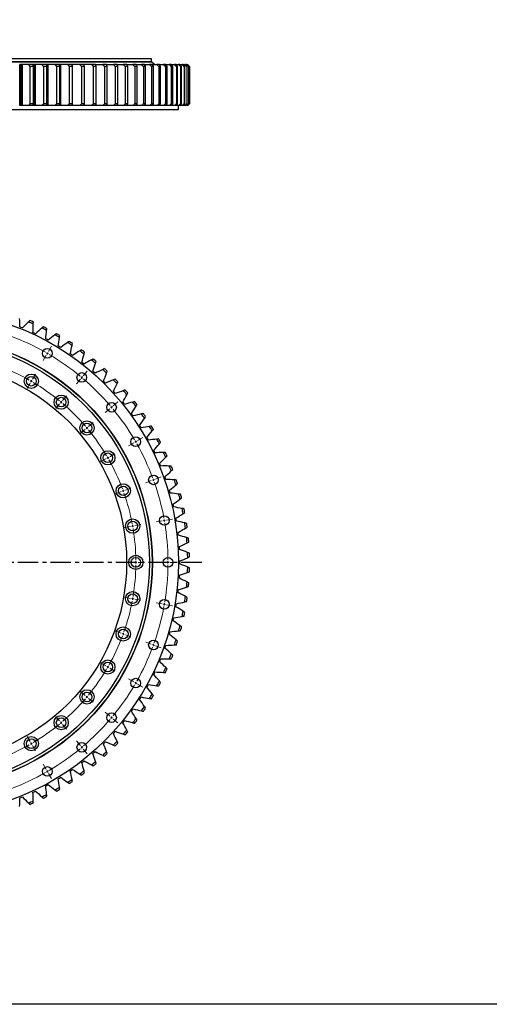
# Model space of a CAD drawing. Header units: millimetres. Extents: x 19 to 5115, y 5136 to 9143.
# Tile 4 of 13: x 1545 to 2567, y 5136 to 7277. Entities that reach past the tile are written whole.
import ezdxf

# ---------------------------------------------------------------- set-up
doc = ezdxf.new("R2010")
doc.units = ezdxf.units.MM
doc.header["$LTSCALE"] = 20
doc.linetypes.add('CENTER', pattern=[10.16, 6.35, -1.27, 1.27, -1.27])

msp = doc.modelspace()

# ---------------------------------------------------------------- linework, layer by layer
at = {"color": 7, "linetype": 'Continuous', "lineweight": 25}
for p, q in [((1832.1, 7184.8), (853.1, 7184.8)), ((1831.6, 7192.3), (853.6, 7192.3)), ((1831.6, 7185.3), (853.6, 7185.3)), ((1545, 7090.3), (1545, 7179.3)), ((1548, 7179.3), (1545.2, 7179.3)), ((1550.6, 7179.4), (1545.4, 7179.4)), ((1548, 7090.3), (1548, 7179.3)), ((1551, 7179.3), (1548, 7179.3)), ((1551, 7090.3), (1551, 7179.3)), ((1574.5, 7179.3), (1563.9, 7179.3)), ((1579.2, 7179.4), (1564.3, 7179.4)), ((1567, 7175.3), (1567, 7094.3)), ((1574.7, 7175.3), (1567, 7175.3)), ((1576.6, 7179.3), (1574.5, 7179.3)), ((1574.7, 7094.3), (1574.7, 7175.3)), ((1576.6, 7090.3), (1576.6, 7179.3)), ((1579.5, 7179.3), (1576.6, 7179.3)), ((1579.5, 7090.3), (1579.5, 7179.3)), ((1603.5, 7179.3), (1593.2, 7179.3)), ((1607, 7179.4), (1593.5, 7179.4)), ((1596.4, 7175.3), (1596.4, 7094.3)), ((1603.9, 7175.3), (1596.4, 7175.3)), ((1604.4, 7179.3), (1603.5, 7179.3)), ((1603.9, 7094.3), (1603.9, 7175.3)), ((1604.4, 7090.3), (1604.4, 7179.3)), ((1607.2, 7179.3), (1604.4, 7179.3)), ((1607.2, 7090.3), (1607.2, 7179.3)), ((1631.6, 7179.3), (1621.6, 7179.3)), ((1633.9, 7179.4), (1622, 7179.4)), ((1625, 7175.3), (1625, 7094.3)), ((1632.2, 7175.3), (1625, 7175.3)), ((1634.1, 7179.3), (1631.6, 7179.3)), ((1632.2, 7094.3), (1632.2, 7175.3)), ((1634.1, 7090.3), (1634.1, 7179.3)), ((1658.8, 7179.3), (1649.1, 7179.3)), ((1659.8, 7179.4), (1649.6, 7179.4)), ((1652.7, 7175.3), (1652.7, 7094.3)), ((1659.7, 7175.3), (1652.7, 7175.3)), ((1660.1, 7179.3), (1658.8, 7179.3)), ((1659.7, 7094.3), (1659.7, 7175.3)), ((1660.1, 7090.3), (1660.1, 7179.3)), ((1685, 7179.3), (1675.7, 7179.3)), ((1684.8, 7179.4), (1676.1, 7179.4)), ((1679.4, 7175.3), (1679.4, 7094.3)), ((1686.1, 7175.3), (1679.4, 7175.3)), ((1685, 7179.3), (1685, 7179.3)), ((1686.1, 7094.3), (1686.1, 7175.3)), ((1710.1, 7179.3), (1701.2, 7179.3)), ((1708.7, 7179.4), (1701.6, 7179.4)), ((1705, 7175.3), (1705, 7094.3)), ((1711.4, 7175.3), (1705, 7175.3)), ((1711.4, 7094.3), (1711.4, 7175.3)), ((1734, 7179.3), (1725.5, 7179.3)), ((1731.3, 7179.4), (1726, 7179.4)), ((1729.5, 7175.3), (1729.5, 7094.3)), ((1735.6, 7175.3), (1729.5, 7175.3)), ((1735.6, 7094.3), (1735.6, 7175.3)), ((1756.7, 7179.3), (1748.7, 7179.3)), ((1752.8, 7179.4), (1749, 7179.4)), ((1752.7, 7175.3), (1752.7, 7094.3)), ((1758.5, 7175.3), (1752.7, 7175.3)), ((1758.5, 7094.3), (1758.5, 7175.3)), ((1778, 7179.3), (1770.5, 7179.3)), ((1772.9, 7179.4), (1771, 7179.4)), ((1774.6, 7175.3), (1774.6, 7094.3)), ((1780, 7175.3), (1774.6, 7175.3)), ((1780, 7094.3), (1780, 7175.3)), ((1798, 7179.3), (1790.9, 7179.3)), ((1791.7, 7179.4), (1791.4, 7179.4)), ((1795.1, 7175.3), (1795.1, 7094.3)), ((1800.2, 7175.3), (1795.1, 7175.3)), ((1800.2, 7094.3), (1800.2, 7175.3)), ((1816.4, 7179.3), (1809.9, 7179.3)), ((1814.2, 7175.3), (1814.2, 7094.3)), ((1818.9, 7175.3), (1814.2, 7175.3)), ((1818.9, 7094.3), (1818.9, 7175.3)), ((1824.6, 7184.8), (1824.6, 7185.3)), ((1833.4, 7179.3), (1827.5, 7179.3)), ((1831.6, 7185.3), (1831.6, 7192.3)), ((1831.6, 7179.3), (1831.6, 7179.4)), ((1831.7, 7175.3), (1831.7, 7094.3)), ((1836, 7175.3), (1831.7, 7175.3)), ((1838.1, 7179.4), (1832.1, 7184.8)), ((1836, 7094.3), (1836, 7175.3)), ((1848.8, 7179.3), (1843.4, 7179.3)), ((1847.7, 7175.3), (1847.7, 7094.3)), ((1851.6, 7175.3), (1847.7, 7175.3)), ((1851.6, 7094.3), (1851.6, 7175.3)), ((1862.6, 7179.3), (1857.8, 7179.3)), ((1862.1, 7175.3), (1862.1, 7094.3)), ((1865.6, 7175.3), (1862.1, 7175.3)), ((1863, 7179.3), (1870.5, 7179.3)), ((1865.6, 7094.3), (1865.6, 7175.3)), ((1874.7, 7179.3), (1870.5, 7179.3)), ((1874.8, 7175.3), (1874.8, 7094.3)), ((1877.8, 7175.3), (1874.8, 7175.3)), ((1875, 7179.3), (1881.5, 7179.3)), ((1877.8, 7094.3), (1877.8, 7175.3)), ((1885.1, 7179.3), (1881.5, 7179.3)), ((1885.5, 7179.3), (1890.8, 7179.3)), ((1885.8, 7175.3), (1885.8, 7094.3)), ((1888.4, 7175.3), (1885.8, 7175.3)), ((1888.4, 7094.3), (1888.4, 7175.3)), ((1893.7, 7179.3), (1890.8, 7179.3)), ((1894.1, 7179.3), (1898.3, 7179.3)), ((1895.1, 7175.3), (1895.1, 7094.3)), ((1897.2, 7175.3), (1895.1, 7175.3)), ((1897.2, 7094.3), (1897.2, 7175.3)), ((1900.6, 7179.3), (1898.3, 7179.3)), ((1901, 7179.3), (1904.1, 7179.3)), ((1902.6, 7175.3), (1902.6, 7094.3)), ((1904.2, 7175.3), (1902.6, 7175.3)), ((1905.7, 7179.3), (1904.1, 7179.3)), ((1904.2, 7094.3), (1904.2, 7175.3)), ((1906.1, 7179.3), (1908.1, 7179.3)), ((1909, 7179.3), (1908.1, 7179.3)), ((1908.3, 7175.3), (1908.3, 7094.3)), ((1909.5, 7175.3), (1908.3, 7175.3)), ((1909.4, 7179.3), (1910.2, 7179.3)), ((1909.5, 7094.3), (1909.5, 7175.3)), ((1912.2, 7175.3), (1912.2, 7094.3)), ((1912.9, 7175.3), (1912.2, 7175.3)), ((1912.9, 7094.3), (1912.9, 7175.3)), ((1914.3, 7175.3), (1914.3, 7094.3)), ((1914.5, 7175.3), (1914.3, 7175.3)), ((1914.5, 7094.3), (1914.5, 7175.3)), ((1548, 7090.3), (1545.2, 7090.3)), ((1551, 7090.3), (1548, 7090.3)), ((1574.5, 7090.3), (1563.9, 7090.3)), ((1574.7, 7094.3), (1567, 7094.3)), ((1576.6, 7090.3), (1574.5, 7090.3)), ((1579.5, 7090.3), (1576.6, 7090.3)), ((1603.5, 7090.3), (1593.2, 7090.3)), ((1603.9, 7094.3), (1596.4, 7094.3)), ((1604.4, 7090.3), (1603.5, 7090.3)), ((1607.2, 7090.3), (1604.4, 7090.3)), ((1631.6, 7090.3), (1621.6, 7090.3)), ((1632.2, 7094.3), (1625, 7094.3)), ((1634.1, 7090.3), (1631.6, 7090.3)), ((1658.8, 7090.3), (1649.1, 7090.3)), ((1659.7, 7094.3), (1652.7, 7094.3)), ((1660.1, 7090.3), (1658.8, 7090.3)), ((1685, 7090.3), (1675.7, 7090.3)), ((1686.1, 7094.3), (1679.4, 7094.3)), ((1685, 7090.3), (1685, 7090.3)), ((1710.1, 7090.3), (1701.2, 7090.3)), ((1711.4, 7094.3), (1705, 7094.3)), ((1734, 7090.3), (1725.5, 7090.3)), ((1735.6, 7094.3), (1729.5, 7094.3)), ((1756.7, 7090.3), (1748.7, 7090.3)), ((1758.5, 7094.3), (1752.7, 7094.3)), ((1778, 7090.3), (1770.5, 7090.3)), ((1780, 7094.3), (1774.6, 7094.3)), ((1798, 7090.3), (1790.9, 7090.3)), ((1800.2, 7094.3), (1795.1, 7094.3)), ((1816.4, 7090.3), (1809.9, 7090.3)), ((1818.9, 7094.3), (1814.2, 7094.3)), ((1833.4, 7090.3), (1827.5, 7090.3)), ((1836, 7094.3), (1831.7, 7094.3)), ((1843.4, 7090.3), (1833.8, 7090.3)), ((1848.8, 7090.3), (1843.4, 7090.3)), ((1851.6, 7094.3), (1847.7, 7094.3)), ((1857.8, 7090.3), (1849.1, 7090.3)), ((1862.6, 7090.3), (1857.8, 7090.3)), ((1865.6, 7094.3), (1862.1, 7094.3)), ((1870.5, 7090.3), (1863, 7090.3)), ((1874.7, 7090.3), (1870.5, 7090.3)), ((1877.8, 7094.3), (1874.8, 7094.3)), ((1881.5, 7090.3), (1875, 7090.3)), ((1885.1, 7090.3), (1881.5, 7090.3)), ((1890.8, 7090.3), (1885.5, 7090.3)), ((1888.4, 7094.3), (1885.8, 7094.3)), ((1890.6, 7081.3), (1890.6, 7090.3)), ((1893.7, 7090.3), (1890.8, 7090.3)), ((1898.3, 7090.3), (1894.1, 7090.3)), ((1897.2, 7094.3), (1895.1, 7094.3)), ((1900.6, 7090.3), (1898.3, 7090.3)), ((1904.1, 7090.3), (1901, 7090.3)), ((1904.2, 7094.3), (1902.6, 7094.3)), ((1905.7, 7090.3), (1904.1, 7090.3)), ((1908.1, 7090.3), (1906.1, 7090.3)), ((1909, 7090.3), (1908.1, 7090.3)), ((1909.5, 7094.3), (1908.3, 7094.3)), ((1910.2, 7090.3), (1909.4, 7090.3)), ((1912.9, 7094.3), (1912.2, 7094.3)), ((1914.5, 7094.3), (1914.3, 7094.3)), ((1890.6, 7081.3), (794.6, 7081.3)), ((1548, 6607.9), (1545, 6609.1)), ((1551, 6606.7), (1548, 6607.9)), ((1576.6, 6595.5), (1573.7, 6596.8)), ((1579.5, 6594.1), (1576.6, 6595.5)), ((1604.4, 6581.4), (1601.6, 6582.9)), ((1607.2, 6579.9), (1604.4, 6581.4)), ((1631.4, 6565.9), (1628.7, 6567.5)), ((1634.1, 6564.1), (1631.4, 6565.9)), ((1657.5, 6548.8), (1654.8, 6550.6)), ((1660.1, 6546.9), (1657.5, 6548.8)), ((1682.5, 6530.2), (1680, 6532.2)), ((1685, 6528.2), (1682.5, 6530.2)), ((1706.5, 6510.3), (1704.1, 6512.4)), ((1708.9, 6508.2), (1706.5, 6510.3)), ((1729.3, 6489), (1727, 6491.3)), ((1731.6, 6486.8), (1729.3, 6489)), ((1750.9, 6466.5), (1748.7, 6468.9)), ((1753, 6464.1), (1750.9, 6466.5)), ((1771.2, 6442.9), (1769.1, 6445.3)), ((1773.1, 6440.3), (1771.2, 6442.9)), ((1790, 6418.1), (1788.2, 6420.6)), ((1791.9, 6415.4), (1790, 6418.1)), ((1807.5, 6392.2), (1805.8, 6394.9)), ((1809.2, 6389.5), (1807.5, 6392.2)), ((1823.5, 6365.5), (1821.9, 6368.2)), ((1825, 6362.6), (1823.5, 6365.5)), ((1837.9, 6337.8), (1836.5, 6340.7)), ((1839.3, 6334.9), (1837.9, 6337.8)), ((1850.7, 6309.4), (1849.5, 6312.4)), ((1851.9, 6306.4), (1850.7, 6309.4)), ((1862, 6280.3), (1860.9, 6283.3)), ((1863, 6277.3), (1862, 6280.3)), ((1871.5, 6250.7), (1870.6, 6253.7)), ((1872.4, 6247.6), (1871.5, 6250.7)), ((1879.4, 6220.5), (1878.6, 6223.6)), ((1880, 6217.4), (1879.4, 6220.5)), ((1885.5, 6189.9), (1884.9, 6193.1)), ((1886, 6186.8), (1885.5, 6189.9)), ((1889.9, 6159.1), (1889.5, 6162.2)), ((1890.2, 6155.9), (1889.9, 6159.1)), ((1892.5, 6128), (1892.3, 6131.2)), ((1892.7, 6124.8), (1892.5, 6128)), ((1893.4, 6096.8), (1893.4, 6100)), ((1893.4, 6093.6), (1893.4, 6096.8)), ((1892.3, 6062.5), (1892.5, 6065.7)), ((1892.5, 6065.7), (1892.7, 6068.9)), ((1889.5, 6031.4), (1889.9, 6034.6)), ((1889.9, 6034.6), (1890.2, 6037.8)), ((1884.9, 6000.6), (1885.5, 6003.8)), ((1885.5, 6003.8), (1886, 6006.9)), ((1879.4, 5973.2), (1880, 5976.3)), ((1878.6, 5970.1), (1879.4, 5973.2)), ((1870.6, 5940), (1871.5, 5943)), ((1871.5, 5943), (1872.4, 5946.1)), ((1860.9, 5910.3), (1862, 5913.3)), ((1862, 5913.3), (1863, 5916.4)), ((1849.5, 5881.3), (1850.7, 5884.3)), ((1850.7, 5884.3), (1851.9, 5887.2)), ((1836.5, 5853), (1837.9, 5855.9)), ((1837.9, 5855.9), (1839.3, 5858.7)), ((1821.9, 5825.4), (1823.5, 5828.2)), ((1823.5, 5828.2), (1825, 5831)), ((1807.5, 5801.4), (1809.2, 5804.2)), ((1805.8, 5798.8), (1807.5, 5801.4)), ((1788.2, 5773), (1790, 5775.6)), ((1790, 5775.6), (1791.9, 5778.2)), ((1769.1, 5748.3), (1771.2, 5750.8)), ((1771.2, 5750.8), (1773.1, 5753.3)), ((1748.7, 5724.8), (1750.9, 5727.1)), ((1750.9, 5727.1), (1753, 5729.5)), ((1727, 5702.4), (1729.3, 5704.6)), ((1729.3, 5704.6), (1731.6, 5706.9)), ((1704.1, 5681.3), (1706.5, 5683.4)), ((1706.5, 5683.4), (1708.9, 5685.5)), ((1680, 5661.5), (1682.5, 5663.5)), ((1682.5, 5663.5), (1685, 5665.5)), ((1654.8, 5643.1), (1657.5, 5644.9)), ((1657.5, 5644.9), (1660.1, 5646.8)), ((1601.6, 5610.7), (1604.4, 5612.2)), ((1604.4, 5612.2), (1607.2, 5613.8)), ((1628.7, 5626.2), (1631.4, 5627.8)), ((1631.4, 5627.8), (1634.1, 5629.5)), ((1573.7, 5596.9), (1576.6, 5598.2)), ((1576.6, 5598.2), (1579.5, 5599.6)), ((1545, 5584.6), (1548, 5585.8)), ((1548, 5585.8), (1551, 5587))]:
    msp.add_line(p, q, dxfattribs=at)
at = {"color": 0, "linetype": 'Continuous', "lineweight": 18}
for p, q in [((1605.1, 6551.5), (1606.4, 6553.7)), ((1607.6, 6555.8), (1614.1, 6567.1)), ((1602.6, 6547.2), (1596.1, 6535.9)), ((1605.1, 6551.5), (1603.9, 6549.3)), ((1683.3, 6502.8), (1691.7, 6512.8)), ((1570.1, 6490.9), (1568.9, 6488.7)), ((1570.1, 6490.9), (1571.4, 6493)), ((1572.6, 6495.2), (1579.1, 6506.5)), ((1676.9, 6495.2), (1668.5, 6485.2)), ((1680.1, 6499), (1678.5, 6497.1)), ((1680.1, 6499), (1681.7, 6500.9)), ((1567.6, 6486.5), (1561.1, 6475.3)), ((1635.1, 6445.4), (1633.5, 6443.5)), ((1635.1, 6445.4), (1636.7, 6447.3)), ((1638.3, 6449.2), (1646.7, 6459.2)), ((1748.6, 6437.5), (1758.6, 6445.9)), ((1631.9, 6441.6), (1623.5, 6431.6)), ((1741, 6431.1), (1731, 6422.7)), ((1744.8, 6434.3), (1742.9, 6432.7)), ((1744.8, 6434.3), (1746.7, 6435.9)), ((1687.3, 6386.1), (1677.4, 6377.7)), ((1691.2, 6389.3), (1689.3, 6387.7)), ((1691.2, 6389.3), (1693.1, 6390.9)), ((1695, 6392.5), (1705, 6400.9)), ((1797.3, 6359.3), (1799.5, 6360.6)), ((1801.6, 6361.8), (1812.9, 6368.3)), ((1793, 6356.8), (1781.7, 6350.3)), ((1797.3, 6359.3), (1795.1, 6358.1)), ((1732.3, 6321.8), (1721.1, 6315.3)), ((1736.7, 6324.3), (1734.5, 6323.1)), ((1736.7, 6324.3), (1738.8, 6325.6)), ((1741, 6326.8), (1752.3, 6333.3)), ((1831.3, 6274.7), (1819.1, 6270.2)), ((1836, 6276.4), (1833.6, 6275.5)), ((1836, 6276.4), (1838.3, 6277.3)), ((1840.7, 6278.1), (1852.9, 6282.6)), ((1770.2, 6252.5), (1767.8, 6251.6)), ((1770.2, 6252.5), (1772.5, 6253.3)), ((1774.9, 6254.2), (1787.1, 6258.6)), ((1765.5, 6250.7), (1753.3, 6246.3)), ((1859.7, 6188), (1862.1, 6188.4)), ((1864.6, 6188.9), (1877.4, 6191.1)), ((1785.8, 6175), (1773, 6172.7)), ((1790.7, 6175.8), (1788.3, 6175.4)), ((1790.7, 6175.8), (1793.2, 6176.3)), ((1795.6, 6176.7), (1808.4, 6179)), ((1854.7, 6187.1), (1841.9, 6184.9)), ((1859.7, 6188), (1857.2, 6187.6)), ((1792.6, 6096.8), (1779.6, 6096.8)), ((1797.6, 6096.8), (1795.1, 6096.8)), ((1797.6, 6096.8), (1800.1, 6096.8)), ((1802.6, 6096.8), (1815.6, 6096.8)), ((1862.6, 6096.8), (1849.6, 6096.8)), ((1867.6, 6096.8), (1865.1, 6096.8)), ((1867.6, 6096.8), (1870.1, 6096.8)), ((1872.6, 6096.8), (1885.6, 6096.8)), ((1785.8, 6018.7), (1773, 6021)), ((1790.7, 6017.8), (1788.3, 6018.3)), ((1790.7, 6017.8), (1793.2, 6017.4)), ((1795.6, 6017), (1808.4, 6014.7)), ((1854.7, 6006.5), (1841.9, 6008.8)), ((1859.7, 6005.7), (1857.2, 6006.1)), ((1859.7, 6005.7), (1862.1, 6005.2)), ((1864.6, 6004.8), (1877.4, 6002.5)), ((1765.5, 5942.9), (1753.3, 5947.4)), ((1770.2, 5941.2), (1767.8, 5942.1)), ((1770.2, 5941.2), (1772.5, 5940.4)), ((1774.9, 5939.5), (1787.1, 5935.1)), ((1831.3, 5919), (1819.1, 5923.4)), ((1836, 5917.3), (1833.6, 5918.1)), ((1836, 5917.3), (1838.3, 5916.4)), ((1840.7, 5915.6), (1852.9, 5911.1)), ((1732.3, 5871.8), (1721.1, 5878.3)), ((1736.7, 5869.3), (1734.5, 5870.6)), ((1736.7, 5869.3), (1738.8, 5868.1)), ((1741, 5866.8), (1752.3, 5860.3)), ((1793, 5836.8), (1781.7, 5843.3)), ((1797.3, 5834.3), (1795.1, 5835.6)), ((1797.3, 5834.3), (1799.5, 5833.1)), ((1801.6, 5831.8), (1812.9, 5825.3)), ((1687.3, 5807.6), (1677.4, 5815.9)), ((1691.2, 5804.4), (1689.3, 5806)), ((1691.2, 5804.4), (1693.1, 5802.8)), ((1695, 5801.2), (1705, 5792.8)), ((1631.9, 5752.1), (1623.5, 5762.1)), ((1741, 5762.6), (1731, 5770.9)), ((1744.8, 5759.4), (1742.9, 5761)), ((1635.1, 5748.3), (1633.5, 5750.2)), ((1635.1, 5748.3), (1636.7, 5746.4)), ((1638.3, 5744.5), (1646.7, 5734.5)), ((1744.8, 5759.4), (1746.7, 5757.8)), ((1748.6, 5756.2), (1758.6, 5747.8)), ((1567.6, 5707.1), (1561.1, 5718.4)), ((1570.1, 5702.8), (1568.9, 5705)), ((1570.1, 5702.8), (1571.4, 5700.6)), ((1572.6, 5698.5), (1579.1, 5687.2)), ((1676.9, 5698.5), (1668.5, 5708.5)), ((1680.1, 5694.7), (1678.5, 5696.6)), ((1680.1, 5694.7), (1681.7, 5692.7)), ((1683.3, 5690.8), (1691.7, 5680.9)), ((1602.6, 5646.5), (1596.1, 5657.8)), ((1605.1, 5642.2), (1603.9, 5644.3)), ((1605.1, 5642.2), (1606.4, 5640)), ((1607.6, 5637.8), (1614.1, 5626.6))]:
    msp.add_line(p, q, dxfattribs=at)
at = {"linetype": 'CENTER', "ltscale": 0.35}
msp.add_line((1941, 6096.8), (744.2, 6096.8), dxfattribs=at)
at = {"lineweight": 25}
msp.add_lwpolyline([(18.6, 9143.2), (5114.8, 9143.2), (5114.8, 5135.8), (18.6, 5135.8)], close=True, dxfattribs=at)
at = {"color": 7, "linetype": 'Continuous', "lineweight": 25}
for centre, radius in [((1342.6, 6096.8), 548), ((1342.6, 6096.8), 491), ((1342.6, 6096.8), 490.5), ((1342.6, 6096.8), 484.5), ((1605.1, 6551.5), 10.5), ((1342.6, 6096.8), 435), ((1680.1, 6499), 10.5), ((1570.1, 6490.9), 15.5), ((1570.1, 6490.9), 10.5), ((1635.1, 6445.4), 15.5), ((1635.1, 6445.4), 10.5), ((1744.8, 6434.3), 10.5), ((1691.2, 6389.3), 15.5), ((1691.2, 6389.3), 10.5), ((1797.3, 6359.3), 10.5), ((1736.7, 6324.3), 15.5), ((1736.7, 6324.3), 10.5), ((1836, 6276.4), 10.5), ((1770.2, 6252.5), 15.5), ((1770.2, 6252.5), 10.5), ((1790.7, 6175.8), 15.5), ((1859.7, 6188), 10.5), ((1790.7, 6175.8), 10.5), ((1797.6, 6096.8), 15.5), ((1797.6, 6096.8), 10.5), ((1867.6, 6096.8), 10.5), ((1790.7, 6017.8), 15.5), ((1790.7, 6017.8), 10.5), ((1859.7, 6005.7), 10.5), ((1770.2, 5941.2), 15.5), ((1770.2, 5941.2), 10.5), ((1836, 5917.3), 10.5), ((1736.7, 5869.3), 15.5), ((1736.7, 5869.3), 10.5), ((1797.3, 5834.3), 10.5), ((1691.2, 5804.4), 15.5), ((1691.2, 5804.4), 10.5), ((1635.1, 5748.3), 15.5), ((1744.8, 5759.4), 10.5), ((1635.1, 5748.3), 10.5), ((1570.1, 5702.8), 15.5), ((1570.1, 5702.8), 10.5), ((1680.1, 5694.7), 10.5), ((1605.1, 5642.2), 10.5)]:
    msp.add_circle(centre, radius, dxfattribs=at)
for radius, start, end in [(568, 65.9016, 67.0714), (572, 66.0682, 66.9048), (568, 62.6583, 63.8282), (572, 62.825, 63.6615), (568, 59.4151, 60.5849), (572, 59.5817, 60.4183), (568, 56.1718, 57.3417), (572, 56.3385, 57.175), (568, 52.9286, 54.0984), (572, 53.0952, 53.9318), (568, 49.6854, 50.8552), (572, 49.852, 50.6885), (568, 46.4421, 47.6119), (572, 46.6088, 47.4453), (568, 43.1989, 44.3687), (572, 43.3655, 44.202), (568, 39.9556, 41.1255), (572, 40.1223, 40.9588), (568, 36.7124, 37.8822), (572, 36.879, 37.7156), (568, 33.4691, 34.639), (572, 33.6358, 34.4723), (568, 30.2259, 31.3957), (572, 30.3925, 31.2291), (568, 26.9827, 28.1525), (572, 27.1493, 27.9858), (568, 23.7394, 24.9092), (572, 23.9061, 24.7426), (568, 20.4962, 21.666), (572, 20.6628, 21.4993), (568, 17.2529, 18.4228), (572, 17.4196, 18.2561), (568, 14.0097, 15.1795), (572, 14.1763, 15.0129), (568, 10.7664, 11.9363), (572, 10.9331, 11.7696), (568, 7.5232, 8.693), (572, 7.6898, 8.5264), (568, 4.28, 5.4498), (572, 4.4466, 5.2831), (568, 1.0367, 2.2065), (572, 1.2034, 2.0399), (568, 357.7935, 358.9633), (572, 357.9601, 358.7966), (568, 354.5502, 355.72), (572, 354.7169, 355.5534), (568, 351.307, 352.4768), (572, 351.4736, 352.3102), (568, 348.0637, 349.2336), (572, 348.2304, 349.0669), (568, 344.8205, 345.9903), (572, 344.9871, 345.8237), (568, 341.5772, 342.7471), (572, 341.7439, 342.5804), (568, 338.334, 339.5038), (572, 338.5007, 339.3372), (568, 335.0908, 336.2606), (572, 335.2574, 336.0939), (568, 331.8475, 333.0173), (572, 332.0142, 332.8507), (568, 328.6043, 329.7741), (572, 328.7709, 329.6075), (568, 325.361, 326.5309), (572, 325.5277, 326.3642), (568, 322.1178, 323.2876), (572, 322.2844, 323.121), (568, 318.8745, 320.0444), (572, 319.0412, 319.8777), (568, 315.6313, 316.8011), (572, 315.798, 316.6345), (568, 312.3881, 313.5579), (572, 312.5547, 313.3912), (568, 309.1448, 310.3146), (572, 309.3115, 310.148), (568, 305.9016, 307.0714), (572, 306.0682, 306.9048), (568, 302.6583, 303.8282), (572, 302.825, 303.6615), (568, 296.1718, 297.3417), (568, 299.4151, 300.5849), (572, 299.5817, 300.4183), (568, 292.9286, 294.0984), (572, 293.0952, 293.9318), (572, 296.3385, 297.175)]:
    msp.add_arc((1342.6, 6096.8), radius, start, end, dxfattribs=at)
at = {"color": 0, "linetype": 'Continuous', "lineweight": 18}
for radius, start, end in [(525, 60.5457, 69.4543), (525, 60, 60.2728), (525, 59.7272, 60), (525, 50.5457, 59.4543), (455, 60.6296, 69.3704), (455, 60, 60.3148), (455, 59.6852, 60), (455, 50.6296, 59.3704), (525, 50, 50.2728), (525, 49.7272, 50), (525, 40.5457, 49.4543), (455, 50, 50.3148), (455, 49.6852, 50), (455, 40.6296, 49.3704), (525, 40, 40.2728), (525, 39.7272, 40), (525, 30.5457, 39.4543), (455, 40, 40.3148), (455, 39.6852, 40), (455, 30.6296, 39.3704), (525, 30, 30.2728), (525, 29.7272, 30), (525, 20.5457, 29.4543), (455, 30, 30.3148), (455, 29.6852, 30), (455, 20.6296, 29.3704), (525, 20, 20.2728), (525, 19.7272, 20), (455, 20, 20.3148), (455, 19.6852, 20), (525, 10.5457, 19.4543), (455, 10.6296, 19.3704), (525, 10, 10.2728), (455, 10, 10.3148), (455, 9.6852, 10), (455, 0.6296, 9.3704), (525, 9.7272, 10), (525, 0.5457, 9.4543), (455, 350.6296, 359.3704), (455, 0, 0.3148), (455, 359.6852, 0), (525, 350.5457, 359.4543), (525, 0, 0.2728), (525, 359.7272, 0), (455, 349.6852, 350), (455, 350, 350.3148), (455, 340.6296, 349.3704), (525, 340.5457, 349.4543), (525, 349.7272, 350), (525, 350, 350.2728), (455, 330.6296, 339.3704), (455, 339.6852, 340), (455, 340, 340.3148), (525, 330.5457, 339.4543), (525, 339.7272, 340), (525, 340, 340.2728), (455, 329.6852, 330), (455, 330, 330.3148), (455, 320.6296, 329.3704), (525, 320.5457, 329.4543), (525, 329.7272, 330), (525, 330, 330.2728), (455, 319.6852, 320), (455, 320, 320.3148), (455, 310.6296, 319.3704), (525, 320, 320.2728), (455, 300.6296, 309.3704), (455, 309.6852, 310), (455, 310, 310.3148), (525, 310.5457, 319.4543), (525, 319.7272, 320), (455, 290.6296, 299.3704), (455, 299.6852, 300), (455, 300, 300.3148), (525, 310, 310.2728), (525, 300.5457, 309.4543), (525, 309.7272, 310), (525, 290.5457, 299.4543), (525, 299.7272, 300), (525, 300, 300.2728)]:
    msp.add_arc((1342.6, 6096.8), radius, start, end, dxfattribs=at)
at = {"color": 7, "linetype": 'Continuous', "lineweight": 25}
for points in [[(1563.9, 7179.3), (1559.5, 7179.3), (1555.2, 7179.3), (1551, 7179.3)], [(1563.9, 7179.3), (1564.9, 7177.9), (1566, 7176.6), (1567, 7175.3)], [(1574.7, 7175.3), (1574.6, 7176.6), (1574.6, 7177.9), (1574.5, 7179.3)], [(1593.2, 7179.3), (1588.5, 7179.3), (1584, 7179.3), (1579.5, 7179.3)], [(1593.2, 7179.3), (1594.2, 7177.9), (1595.3, 7176.6), (1596.4, 7175.3)], [(1603.9, 7175.3), (1603.8, 7176.6), (1603.6, 7177.9), (1603.5, 7179.3)], [(1621.6, 7179.3), (1616.7, 7179.3), (1611.9, 7179.3), (1607.2, 7179.3)], [(1621.6, 7179.3), (1622.7, 7177.9), (1623.9, 7176.6), (1625, 7175.3)], [(1632.2, 7175.3), (1632, 7176.6), (1631.8, 7177.9), (1631.6, 7179.3)], [(1649.1, 7179.3), (1644.1, 7179.3), (1639.1, 7179.3), (1634.1, 7179.3)], [(1649.1, 7179.3), (1650.3, 7177.9), (1651.5, 7176.6), (1652.7, 7175.3)], [(1659.7, 7175.3), (1659.4, 7176.6), (1659.1, 7177.9), (1658.8, 7179.3)], [(1675.7, 7179.3), (1670.4, 7179.3), (1665.2, 7179.3), (1660.1, 7179.3)], [(1675.7, 7179.3), (1676.9, 7177.9), (1678.2, 7176.6), (1679.4, 7175.3)], [(1686.1, 7175.3), (1685.7, 7176.6), (1685.4, 7177.9), (1685, 7179.3)], [(1701.2, 7179.3), (1695.8, 7179.3), (1690.4, 7179.3), (1685, 7179.3)], [(1701.2, 7179.3), (1702.5, 7177.9), (1703.7, 7176.6), (1705, 7175.3)], [(1711.4, 7175.3), (1711, 7176.6), (1710.6, 7177.9), (1710.1, 7179.3)], [(1725.5, 7179.3), (1726.8, 7177.9), (1728.2, 7176.6), (1729.5, 7175.3)], [(1735.6, 7175.3), (1735.1, 7176.6), (1734.5, 7177.9), (1734, 7179.3)], [(1748.7, 7179.3), (1750, 7177.9), (1751.3, 7176.6), (1752.7, 7175.3)], [(1758.5, 7175.3), (1757.9, 7176.6), (1757.3, 7177.9), (1756.7, 7179.3)], [(1770.5, 7179.3), (1771.9, 7177.9), (1773.2, 7176.6), (1774.6, 7175.3)], [(1780, 7175.3), (1779.4, 7176.6), (1778.7, 7177.9), (1778, 7179.3)], [(1790.9, 7179.3), (1792.3, 7177.9), (1793.7, 7176.6), (1795.1, 7175.3)], [(1800.2, 7175.3), (1799.4, 7176.6), (1798.7, 7177.9), (1798, 7179.3)], [(1809.9, 7179.3), (1811.4, 7177.9), (1812.8, 7176.6), (1814.2, 7175.3)], [(1818.9, 7175.3), (1818.1, 7176.6), (1817.3, 7177.9), (1816.4, 7179.3)], [(1827.5, 7179.3), (1828.9, 7177.9), (1830.3, 7176.6), (1831.7, 7175.3)], [(1836, 7175.3), (1835.2, 7176.6), (1834.3, 7177.9), (1833.4, 7179.3)], [(1843.4, 7179.3), (1844.9, 7177.9), (1846.3, 7176.6), (1847.7, 7175.3)], [(1851.6, 7175.3), (1850.7, 7176.6), (1849.7, 7177.9), (1848.8, 7179.3)], [(1857.8, 7179.3), (1859.2, 7177.9), (1860.7, 7176.6), (1862.1, 7175.3)], [(1865.6, 7175.3), (1864.6, 7176.6), (1863.6, 7177.9), (1862.6, 7179.3)], [(1870.5, 7179.3), (1871.9, 7177.9), (1873.4, 7176.6), (1874.8, 7175.3)], [(1877.8, 7175.3), (1876.8, 7176.6), (1875.7, 7177.9), (1874.7, 7179.3)], [(1881.5, 7179.3), (1883, 7177.9), (1884.4, 7176.6), (1885.8, 7175.3)], [(1888.4, 7175.3), (1887.3, 7176.6), (1886.2, 7177.9), (1885.1, 7179.3)], [(1890.8, 7179.3), (1892.2, 7177.9), (1893.7, 7176.6), (1895.1, 7175.3)], [(1897.2, 7175.3), (1896.1, 7176.6), (1894.9, 7177.9), (1893.7, 7179.3)], [(1898.3, 7179.3), (1899.8, 7177.9), (1901.2, 7176.6), (1902.6, 7175.3)], [(1904.2, 7175.3), (1903, 7176.6), (1901.8, 7177.9), (1900.6, 7179.3)], [(1904.1, 7179.3), (1905.5, 7177.9), (1906.9, 7176.6), (1908.3, 7175.3)], [(1909.5, 7175.3), (1908.2, 7176.6), (1907, 7177.9), (1905.7, 7179.3)], [(1908.1, 7179.3), (1909.4, 7177.9), (1910.8, 7176.6), (1912.2, 7175.3)], [(1912.9, 7175.3), (1911.6, 7176.6), (1910.3, 7177.9), (1909, 7179.3)], [(1910.2, 7179.3), (1911.6, 7177.9), (1912.9, 7176.6), (1914.3, 7175.3)], [(1914.5, 7175.3), (1913.2, 7176.6), (1911.9, 7177.9), (1910.5, 7179.3)], [(1563.9, 7090.3), (1559.5, 7090.3), (1555.2, 7090.3), (1551, 7090.3)], [(1567, 7094.3), (1566, 7092.9), (1564.9, 7091.6), (1563.9, 7090.3)], [(1574.5, 7090.3), (1574.6, 7091.6), (1574.6, 7092.9), (1574.7, 7094.3)], [(1593.2, 7090.3), (1588.5, 7090.3), (1584, 7090.3), (1579.5, 7090.3)], [(1596.4, 7094.3), (1595.3, 7092.9), (1594.2, 7091.6), (1593.2, 7090.3)], [(1603.5, 7090.3), (1603.6, 7091.6), (1603.8, 7092.9), (1603.9, 7094.3)], [(1621.6, 7090.3), (1616.7, 7090.3), (1611.9, 7090.3), (1607.2, 7090.3)], [(1625, 7094.3), (1623.9, 7092.9), (1622.7, 7091.6), (1621.6, 7090.3)], [(1631.6, 7090.3), (1631.8, 7091.6), (1632, 7092.9), (1632.2, 7094.3)], [(1649.1, 7090.3), (1644.1, 7090.3), (1639.1, 7090.3), (1634.1, 7090.3)], [(1652.7, 7094.3), (1651.5, 7092.9), (1650.3, 7091.6), (1649.1, 7090.3)], [(1658.8, 7090.3), (1659.1, 7091.6), (1659.4, 7092.9), (1659.7, 7094.3)], [(1675.7, 7090.3), (1670.4, 7090.3), (1665.2, 7090.3), (1660.1, 7090.3)], [(1679.4, 7094.3), (1678.2, 7092.9), (1676.9, 7091.6), (1675.7, 7090.3)], [(1685, 7090.3), (1685.4, 7091.6), (1685.7, 7092.9), (1686.1, 7094.3)], [(1701.2, 7090.3), (1695.8, 7090.3), (1690.4, 7090.3), (1685, 7090.3)], [(1705, 7094.3), (1703.7, 7092.9), (1702.5, 7091.6), (1701.2, 7090.3)], [(1710.1, 7090.3), (1710.6, 7091.6), (1711, 7092.9), (1711.4, 7094.3)], [(1729.5, 7094.3), (1728.2, 7092.9), (1726.8, 7091.6), (1725.5, 7090.3)], [(1734, 7090.3), (1734.5, 7091.6), (1735.1, 7092.9), (1735.6, 7094.3)], [(1752.7, 7094.3), (1751.3, 7092.9), (1750, 7091.6), (1748.7, 7090.3)], [(1756.7, 7090.3), (1757.3, 7091.6), (1757.9, 7092.9), (1758.5, 7094.3)], [(1774.6, 7094.3), (1773.2, 7092.9), (1771.9, 7091.6), (1770.5, 7090.3)], [(1778, 7090.3), (1778.7, 7091.6), (1779.4, 7092.9), (1780, 7094.3)], [(1795.1, 7094.3), (1793.7, 7092.9), (1792.3, 7091.6), (1790.9, 7090.3)], [(1798, 7090.3), (1798.7, 7091.6), (1799.4, 7092.9), (1800.2, 7094.3)], [(1814.2, 7094.3), (1812.8, 7092.9), (1811.4, 7091.6), (1809.9, 7090.3)], [(1816.4, 7090.3), (1817.3, 7091.6), (1818.1, 7092.9), (1818.9, 7094.3)], [(1831.7, 7094.3), (1830.3, 7092.9), (1828.9, 7091.6), (1827.5, 7090.3)], [(1833.4, 7090.3), (1834.3, 7091.6), (1835.2, 7092.9), (1836, 7094.3)], [(1847.7, 7094.3), (1846.3, 7092.9), (1844.9, 7091.6), (1843.4, 7090.3)], [(1848.8, 7090.3), (1849.7, 7091.6), (1850.7, 7092.9), (1851.6, 7094.3)], [(1862.1, 7094.3), (1860.7, 7092.9), (1859.2, 7091.6), (1857.8, 7090.3)], [(1862.6, 7090.3), (1863.6, 7091.6), (1864.6, 7092.9), (1865.6, 7094.3)], [(1874.8, 7094.3), (1873.4, 7092.9), (1871.9, 7091.6), (1870.5, 7090.3)], [(1874.7, 7090.3), (1875.7, 7091.6), (1876.8, 7092.9), (1877.8, 7094.3)], [(1885.8, 7094.3), (1884.4, 7092.9), (1883, 7091.6), (1881.5, 7090.3)], [(1885.1, 7090.3), (1886.2, 7091.6), (1887.3, 7092.9), (1888.4, 7094.3)], [(1895.1, 7094.3), (1893.7, 7092.9), (1892.2, 7091.6), (1890.8, 7090.3)], [(1893.7, 7090.3), (1894.9, 7091.6), (1896.1, 7092.9), (1897.2, 7094.3)], [(1902.6, 7094.3), (1901.2, 7092.9), (1899.8, 7091.6), (1898.3, 7090.3)], [(1900.6, 7090.3), (1901.8, 7091.6), (1903, 7092.9), (1904.2, 7094.3)], [(1908.3, 7094.3), (1906.9, 7092.9), (1905.5, 7091.6), (1904.1, 7090.3)], [(1905.7, 7090.3), (1907, 7091.6), (1908.2, 7092.9), (1909.5, 7094.3)], [(1912.2, 7094.3), (1910.8, 7092.9), (1909.4, 7091.6), (1908.1, 7090.3)], [(1909, 7090.3), (1910.3, 7091.6), (1911.6, 7092.9), (1912.9, 7094.3)], [(1914.3, 7094.3), (1912.9, 7092.9), (1911.6, 7091.6), (1910.2, 7090.3)], [(1910.5, 7090.3), (1911.9, 7091.6), (1913.2, 7092.9), (1914.5, 7094.3)], [(1545, 6609.1), (1545.1, 6615.3), (1545, 6621.4), (1544.8, 6627.6)], [(1563.9, 6620), (1559.5, 6615.6), (1555.2, 6611.2), (1551, 6606.7)], [(1567, 6623), (1566, 6622), (1564.9, 6621), (1563.9, 6620)], [(1574.5, 6615.3), (1574.6, 6616.8), (1574.6, 6618.2), (1574.7, 6619.7)], [(1573.7, 6596.8), (1574.1, 6603), (1574.4, 6609.2), (1574.5, 6615.3)], [(1593.2, 6606.6), (1588.5, 6602.5), (1584, 6598.3), (1579.5, 6594.1)], [(1596.4, 6609.5), (1595.3, 6608.5), (1594.2, 6607.6), (1593.2, 6606.6)], [(1601.6, 6582.9), (1602.3, 6589.1), (1603, 6595.2), (1603.5, 6601.4)], [(1603.5, 6601.4), (1603.6, 6602.8), (1603.8, 6604.3), (1603.9, 6605.7)], [(1621.6, 6591.6), (1616.7, 6587.8), (1611.9, 6583.9), (1607.2, 6579.9)], [(1625, 6594.3), (1623.9, 6593.4), (1622.7, 6592.5), (1621.6, 6591.6)], [(1628.7, 6567.5), (1629.8, 6573.6), (1630.7, 6579.7), (1631.6, 6585.8)], [(1631.6, 6585.8), (1631.8, 6587.2), (1632, 6588.7), (1632.2, 6590.1)], [(1649.1, 6575), (1644.1, 6571.5), (1639.1, 6567.9), (1634.1, 6564.1)], [(1652.7, 6577.5), (1651.5, 6576.7), (1650.3, 6575.9), (1649.1, 6575)], [(1654.8, 6550.6), (1656.3, 6556.6), (1657.6, 6562.6), (1658.8, 6568.7)], [(1658.8, 6568.7), (1659.1, 6570.1), (1659.4, 6571.5), (1659.7, 6572.9)], [(1675.7, 6556.9), (1670.4, 6553.7), (1665.2, 6550.3), (1660.1, 6546.9)], [(1679.4, 6559.2), (1678.2, 6558.4), (1676.9, 6557.7), (1675.7, 6556.9)], [(1685, 6550), (1685.4, 6551.4), (1685.7, 6552.8), (1686.1, 6554.2)], [(1680, 6532.2), (1681.8, 6538.1), (1683.5, 6544.1), (1685, 6550)], [(1701.2, 6537.4), (1695.8, 6534.4), (1690.4, 6531.4), (1685, 6528.2)], [(1705, 6539.4), (1703.7, 6538.7), (1702.5, 6538), (1701.2, 6537.4)], [(1710.1, 6529.9), (1710.6, 6531.3), (1711, 6532.7), (1711.4, 6534.1)], [(1704.1, 6512.4), (1706.2, 6518.2), (1708.2, 6524.1), (1710.1, 6529.9)], [(1725.5, 6516.4), (1719.9, 6513.7), (1714.4, 6511), (1708.9, 6508.2)], [(1729.5, 6518.2), (1728.2, 6517.6), (1726.8, 6517), (1725.5, 6516.4)], [(1734, 6508.5), (1734.5, 6509.8), (1735.1, 6511.1), (1735.6, 6512.5)], [(1727, 6491.3), (1729.5, 6497), (1731.8, 6502.7), (1734, 6508.5)], [(1748.7, 6494), (1742.9, 6491.7), (1737.2, 6489.3), (1731.6, 6486.8)], [(1752.7, 6495.6), (1751.3, 6495.1), (1750, 6494.6), (1748.7, 6494)], [(1756.7, 6485.7), (1757.3, 6487), (1757.9, 6488.3), (1758.5, 6489.6)], [(1748.7, 6468.9), (1751.5, 6474.4), (1754.1, 6480), (1756.7, 6485.7)], [(1770.5, 6470.4), (1764.6, 6468.4), (1758.8, 6466.3), (1753, 6464.1)], [(1774.6, 6471.8), (1773.2, 6471.3), (1771.9, 6470.9), (1770.5, 6470.4)], [(1769.1, 6445.3), (1772.2, 6450.7), (1775.1, 6456.1), (1778, 6461.6)], [(1790.9, 6445.6), (1785, 6444), (1779, 6442.2), (1773.1, 6440.3)], [(1778, 6461.6), (1778.7, 6462.9), (1779.4, 6464.2), (1780, 6465.4)], [(1795.1, 6446.8), (1793.7, 6446.4), (1792.3, 6446), (1790.9, 6445.6)], [(1788.2, 6420.6), (1791.5, 6425.8), (1794.8, 6431.1), (1798, 6436.4)], [(1798, 6436.4), (1798.7, 6437.6), (1799.4, 6438.9), (1800.2, 6440.1)], [(1809.9, 6419.7), (1803.9, 6418.4), (1797.9, 6417), (1791.9, 6415.4)], [(1805.8, 6394.9), (1809.4, 6399.9), (1813, 6405), (1816.4, 6410.1)], [(1814.2, 6420.6), (1812.8, 6420.3), (1811.4, 6420), (1809.9, 6419.7)], [(1816.4, 6410.1), (1817.3, 6411.3), (1818.1, 6412.5), (1818.9, 6413.7)], [(1827.5, 6392.7), (1821.4, 6391.8), (1815.3, 6390.7), (1809.2, 6389.5)], [(1821.9, 6368.2), (1825.8, 6373), (1829.6, 6377.9), (1833.4, 6382.8)], [(1831.7, 6393.4), (1830.3, 6393.2), (1828.9, 6393), (1827.5, 6392.7)], [(1833.4, 6382.8), (1834.3, 6383.9), (1835.2, 6385.1), (1836, 6386.2)], [(1843.4, 6364.8), (1837.3, 6364.2), (1831.1, 6363.5), (1825, 6362.6)], [(1847.7, 6365.3), (1846.3, 6365.1), (1844.9, 6365), (1843.4, 6364.8)], [(1836.5, 6340.7), (1840.7, 6345.2), (1844.8, 6349.9), (1848.8, 6354.6)], [(1848.8, 6354.6), (1849.7, 6355.6), (1850.7, 6356.7), (1851.6, 6357.8)], [(1857.8, 6336.1), (1851.6, 6335.8), (1845.4, 6335.4), (1839.3, 6334.9)], [(1849.5, 6312.4), (1853.9, 6316.7), (1858.3, 6321), (1862.6, 6325.5)], [(1862.1, 6336.2), (1860.7, 6336.2), (1859.2, 6336.1), (1857.8, 6336.1)], [(1862.6, 6325.5), (1863.6, 6326.5), (1864.6, 6327.6), (1865.6, 6328.6)], [(1870.5, 6306.5), (1864.3, 6306.6), (1858.1, 6306.6), (1851.9, 6306.4)], [(1860.9, 6283.3), (1865.5, 6287.4), (1870.1, 6291.5), (1874.7, 6295.7)], [(1874.8, 6306.5), (1873.4, 6306.5), (1871.9, 6306.5), (1870.5, 6306.5)], [(1874.7, 6295.7), (1875.7, 6296.7), (1876.8, 6297.7), (1877.8, 6298.7)], [(1881.5, 6276.3), (1875.3, 6276.8), (1869.2, 6277.1), (1863, 6277.3)], [(1885.8, 6276), (1884.4, 6276.1), (1883, 6276.2), (1881.5, 6276.3)], [(1870.6, 6253.7), (1875.5, 6257.5), (1880.3, 6261.4), (1885.1, 6265.3)], [(1885.1, 6265.3), (1886.2, 6266.2), (1887.3, 6267.1), (1888.4, 6268.1)], [(1890.8, 6245.6), (1884.7, 6246.3), (1878.5, 6247), (1872.4, 6247.6)], [(1878.6, 6223.6), (1883.7, 6227.1), (1888.7, 6230.7), (1893.7, 6234.3)], [(1895.1, 6245), (1893.7, 6245.2), (1892.2, 6245.4), (1890.8, 6245.6)], [(1893.7, 6234.3), (1894.9, 6235.2), (1896.1, 6236.1), (1897.2, 6236.9)], [(1898.3, 6214.3), (1892.3, 6215.4), (1886.2, 6216.4), (1880, 6217.4)], [(1902.6, 6213.5), (1901.2, 6213.8), (1899.8, 6214.1), (1898.3, 6214.3)], [(1884.9, 6193.1), (1890.2, 6196.3), (1895.4, 6199.6), (1900.6, 6202.9)], [(1900.6, 6202.9), (1901.8, 6203.7), (1903, 6204.5), (1904.2, 6205.3)], [(1904.1, 6182.7), (1898.1, 6184.1), (1892.1, 6185.5), (1886, 6186.8)], [(1889.5, 6162.2), (1895, 6165.1), (1900.4, 6168.1), (1905.7, 6171.2)], [(1908.3, 6181.6), (1906.9, 6182), (1905.5, 6182.3), (1904.1, 6182.7)], [(1905.7, 6171.2), (1907, 6171.9), (1908.2, 6172.6), (1909.5, 6173.4)], [(1908.1, 6150.8), (1902.1, 6152.6), (1896.2, 6154.3), (1890.2, 6155.9)], [(1912.2, 6149.5), (1910.8, 6149.9), (1909.4, 6150.4), (1908.1, 6150.8)], [(1892.3, 6131.2), (1897.9, 6133.8), (1903.5, 6136.5), (1909, 6139.2)], [(1910.2, 6118.7), (1904.4, 6120.8), (1898.6, 6122.9), (1892.7, 6124.8)], [(1909, 6139.2), (1910.3, 6139.9), (1911.6, 6140.5), (1912.9, 6141.2)], [(1893.4, 6100), (1899.1, 6102.3), (1904.9, 6104.7), (1910.5, 6107.1)], [(1914.3, 6117.2), (1912.9, 6117.7), (1911.6, 6118.2), (1910.2, 6118.7)], [(1910.5, 6107.1), (1911.9, 6107.7), (1913.2, 6108.3), (1914.5, 6108.8)], [(1910.5, 6086.6), (1904.9, 6089), (1899.1, 6091.4), (1893.4, 6093.6)], [(1914.5, 6084.8), (1913.2, 6085.4), (1911.9, 6086), (1910.5, 6086.6)], [(1909, 6054.4), (1903.5, 6057.2), (1897.9, 6059.9), (1892.3, 6062.5)], [(1892.7, 6068.9), (1898.6, 6070.8), (1904.4, 6072.8), (1910.2, 6075)], [(1910.2, 6075), (1911.6, 6075.5), (1912.9, 6076), (1914.3, 6076.5)], [(1890.2, 6037.8), (1896.2, 6039.4), (1902.1, 6041.1), (1908.1, 6042.9)], [(1908.1, 6042.9), (1909.4, 6043.3), (1910.8, 6043.7), (1912.2, 6044.2)], [(1912.9, 6052.5), (1911.6, 6053.1), (1910.3, 6053.8), (1909, 6054.4)], [(1905.7, 6022.5), (1900.4, 6025.6), (1895, 6028.5), (1889.5, 6031.4)], [(1909.5, 6020.3), (1908.2, 6021), (1907, 6021.8), (1905.7, 6022.5)], [(1900.6, 5990.7), (1895.4, 5994.1), (1890.2, 5997.4), (1884.9, 6000.6)], [(1886, 6006.9), (1892.1, 6008.2), (1898.1, 6009.5), (1904.1, 6011)], [(1904.1, 6011), (1905.5, 6011.3), (1906.9, 6011.7), (1908.3, 6012)], [(1880, 5976.3), (1886.2, 5977.2), (1892.3, 5978.2), (1898.3, 5979.4)], [(1898.3, 5979.4), (1899.8, 5979.6), (1901.2, 5979.9), (1902.6, 5980.2)], [(1904.2, 5988.4), (1903, 5989.1), (1901.8, 5989.9), (1900.6, 5990.7)], [(1893.7, 5959.3), (1888.7, 5963), (1883.7, 5966.6), (1878.6, 5970.1)], [(1897.2, 5956.8), (1896.1, 5957.6), (1894.9, 5958.5), (1893.7, 5959.3)], [(1885.1, 5928.4), (1880.3, 5932.3), (1875.5, 5936.2), (1870.6, 5940)], [(1872.4, 5946.1), (1878.5, 5946.7), (1884.7, 5947.3), (1890.8, 5948.1)], [(1890.8, 5948.1), (1892.2, 5948.3), (1893.7, 5948.5), (1895.1, 5948.7)], [(1874.7, 5898), (1870.1, 5902.2), (1865.5, 5906.3), (1860.9, 5910.3)], [(1863, 5916.4), (1869.2, 5916.6), (1875.3, 5916.9), (1881.5, 5917.3)], [(1881.5, 5917.3), (1883, 5917.4), (1884.4, 5917.5), (1885.8, 5917.6)], [(1888.4, 5925.6), (1887.3, 5926.5), (1886.2, 5927.5), (1885.1, 5928.4)], [(1877.8, 5895), (1876.8, 5896), (1875.7, 5897), (1874.7, 5898)], [(1862.6, 5868.2), (1858.3, 5872.6), (1853.9, 5877), (1849.5, 5881.3)], [(1851.9, 5887.2), (1858.1, 5887.1), (1864.3, 5887.1), (1870.5, 5887.1)], [(1865.6, 5865), (1864.6, 5866.1), (1863.6, 5867.1), (1862.6, 5868.2)], [(1870.5, 5887.1), (1871.9, 5887.2), (1873.4, 5887.2), (1874.8, 5887.2)], [(1848.8, 5839.1), (1844.8, 5843.8), (1840.7, 5848.4), (1836.5, 5853)], [(1839.3, 5858.7), (1845.4, 5858.3), (1851.6, 5857.9), (1857.8, 5857.6)], [(1857.8, 5857.6), (1859.2, 5857.5), (1860.7, 5857.5), (1862.1, 5857.4)], [(1833.4, 5810.9), (1829.6, 5815.8), (1825.8, 5820.7), (1821.9, 5825.4)], [(1825, 5831), (1831.1, 5830.2), (1837.3, 5829.5), (1843.4, 5828.8)], [(1843.4, 5828.8), (1844.9, 5828.7), (1846.3, 5828.6), (1847.7, 5828.4)], [(1851.6, 5835.8), (1850.7, 5836.9), (1849.7, 5838), (1848.8, 5839.1)], [(1809.2, 5804.2), (1815.3, 5803), (1821.4, 5801.9), (1827.5, 5800.9)], [(1836, 5807.5), (1835.2, 5808.6), (1834.3, 5809.8), (1833.4, 5810.9)], [(1816.4, 5783.6), (1813, 5788.7), (1809.4, 5793.8), (1805.8, 5798.8)], [(1818.9, 5780), (1818.1, 5781.2), (1817.3, 5782.4), (1816.4, 5783.6)], [(1827.5, 5800.9), (1828.9, 5800.7), (1830.3, 5800.5), (1831.7, 5800.3)], [(1798, 5757.3), (1794.8, 5762.6), (1791.5, 5767.8), (1788.2, 5773)], [(1791.9, 5778.2), (1797.9, 5776.7), (1803.9, 5775.3), (1809.9, 5774)], [(1809.9, 5774), (1811.4, 5773.7), (1812.8, 5773.4), (1814.2, 5773.1)], [(1778, 5732.1), (1775.1, 5737.5), (1772.2, 5743), (1769.1, 5748.3)], [(1773.1, 5753.3), (1779, 5751.5), (1785, 5749.7), (1790.9, 5748.1)], [(1790.9, 5748.1), (1792.3, 5747.7), (1793.7, 5747.3), (1795.1, 5746.9)], [(1800.2, 5753.6), (1799.4, 5754.8), (1798.7, 5756.1), (1798, 5757.3)], [(1756.7, 5708), (1754.1, 5713.7), (1751.5, 5719.2), (1748.7, 5724.8)], [(1753, 5729.5), (1758.8, 5727.3), (1764.6, 5725.2), (1770.5, 5723.3)], [(1770.5, 5723.3), (1771.9, 5722.8), (1773.2, 5722.3), (1774.6, 5721.9)], [(1780, 5728.2), (1779.4, 5729.5), (1778.7, 5730.8), (1778, 5732.1)], [(1734, 5685.2), (1731.8, 5691), (1729.5, 5696.7), (1727, 5702.4)], [(1731.6, 5706.9), (1737.2, 5704.4), (1742.9, 5702), (1748.7, 5699.7)], [(1748.7, 5699.7), (1750, 5699.1), (1751.3, 5698.6), (1752.7, 5698)], [(1758.5, 5704.1), (1757.9, 5705.4), (1757.3, 5706.7), (1756.7, 5708)], [(1710.1, 5663.7), (1708.2, 5669.6), (1706.2, 5675.5), (1704.1, 5681.3)], [(1708.9, 5685.5), (1714.4, 5682.7), (1719.9, 5680), (1725.5, 5677.3)], [(1725.5, 5677.3), (1726.8, 5676.7), (1728.2, 5676.1), (1729.5, 5675.5)], [(1735.6, 5681.2), (1735.1, 5682.5), (1734.5, 5683.9), (1734, 5685.2)], [(1685, 5643.6), (1683.5, 5649.6), (1681.8, 5655.6), (1680, 5661.5)], [(1685, 5665.5), (1690.4, 5662.3), (1695.8, 5659.3), (1701.2, 5656.3)], [(1701.2, 5656.3), (1702.5, 5655.6), (1703.7, 5655), (1705, 5654.3)], [(1711.4, 5659.6), (1711, 5661), (1710.6, 5662.4), (1710.1, 5663.7)], [(1658.8, 5625), (1657.6, 5631.1), (1656.3, 5637.1), (1654.8, 5643.1)], [(1660.1, 5646.8), (1665.2, 5643.3), (1670.4, 5640), (1675.7, 5636.7)], [(1675.7, 5636.7), (1676.9, 5636), (1678.2, 5635.2), (1679.4, 5634.5)], [(1686.1, 5639.4), (1685.7, 5640.8), (1685.4, 5642.2), (1685, 5643.6)], [(1603.5, 5592.3), (1603, 5598.5), (1602.3, 5604.6), (1601.6, 5610.7)], [(1607.2, 5613.8), (1611.9, 5609.8), (1616.7, 5605.9), (1621.6, 5602.1)], [(1631.6, 5607.9), (1630.7, 5614), (1629.8, 5620.1), (1628.7, 5626.2)], [(1634.1, 5629.5), (1639.1, 5625.8), (1644.1, 5622.2), (1649.1, 5618.6)], [(1649.1, 5618.6), (1650.3, 5617.8), (1651.5, 5617), (1652.7, 5616.2)], [(1659.7, 5620.7), (1659.4, 5622.2), (1659.1, 5623.6), (1658.8, 5625)], [(1574.5, 5578.3), (1574.4, 5584.5), (1574.1, 5590.7), (1573.7, 5596.9)], [(1579.5, 5599.6), (1584, 5595.3), (1588.5, 5591.2), (1593.2, 5587.1)], [(1603.9, 5588), (1603.8, 5589.4), (1603.6, 5590.9), (1603.5, 5592.3)], [(1621.6, 5602.1), (1622.7, 5601.2), (1623.9, 5600.3), (1625, 5599.4)], [(1632.2, 5603.6), (1632, 5605), (1631.8, 5606.4), (1631.6, 5607.9)], [(1544.8, 5566.1), (1545, 5572.2), (1545.1, 5578.4), (1545, 5584.6)], [(1551, 5587), (1555.2, 5582.5), (1559.5, 5578.1), (1563.9, 5573.7)], [(1563.9, 5573.7), (1564.9, 5572.7), (1566, 5571.7), (1567, 5570.7)], [(1574.7, 5574), (1574.6, 5575.5), (1574.6, 5576.9), (1574.5, 5578.3)], [(1593.2, 5587.1), (1594.2, 5586.1), (1595.3, 5585.2), (1596.4, 5584.2)]]:
    msp.add_open_spline(points, degree=3, dxfattribs=at)
for points, knots in [([(1710.1, 7179.3), (1712.8, 7179.3), (1717.9, 7179.3), (1723.1, 7179.3), (1725.5, 7179.3)], [0, 0, 0, 0, 0.525263, 1, 1, 1, 1]), ([(1734.4, 7179.3), (1736.6, 7179.3), (1741.4, 7179.3), (1746.1, 7179.3), (1748.7, 7179.3)], [0, 0, 0, 0, 0.473629, 1, 1, 1, 1]), ([(1757, 7179.3), (1758.9, 7179.3), (1763.4, 7179.3), (1767.9, 7179.3), (1770.5, 7179.3)], [0, 0, 0, 0, 0.428116, 1, 1, 1, 1]), ([(1778.4, 7179.3), (1779.9, 7179.3), (1784.1, 7179.3), (1788.3, 7179.3), (1790.9, 7179.3)], [0, 0, 0, 0, 0.376342, 1, 1, 1, 1]), ([(1798.3, 7179.3), (1799.5, 7179.3), (1803.4, 7179.3), (1807.3, 7179.3), (1809.9, 7179.3)], [0, 0, 0, 0, 0.316503, 1, 1, 1, 1]), ([(1816.8, 7179.3), (1817.7, 7179.3), (1821.2, 7179.3), (1824.8, 7179.3), (1827.5, 7179.3)], [0, 0, 0, 0, 0.246063, 1, 1, 1, 1]), ([(1833.8, 7179.3), (1834.3, 7179.3), (1837.5, 7179.3), (1840.7, 7179.3), (1843.4, 7179.3)], [0, 0, 0, 0, 0.161333, 1, 1, 1, 1]), ([(1849.1, 7179.3), (1849.3, 7179.3), (1852.2, 7179.3), (1855.1, 7179.3), (1857.8, 7179.3)], [0, 0, 0, 0, 0.059025, 1, 1, 1, 1]), ([(1725.5, 7090.3), (1722.4, 7090.3), (1717.2, 7090.3), (1712.1, 7090.3), (1710.1, 7090.3)], [0, 0, 0, 0, 0.604225, 1, 1, 1, 1]), ([(1748.7, 7090.3), (1745.5, 7090.3), (1740.7, 7090.3), (1735.9, 7090.3), (1734.4, 7090.3)], [0, 0, 0, 0, 0.670005, 1, 1, 1, 1]), ([(1770.5, 7090.3), (1767.2, 7090.3), (1762.7, 7090.3), (1758.3, 7090.3), (1757, 7090.3)], [0, 0, 0, 0, 0.727975, 1, 1, 1, 1]), ([(1790.9, 7090.3), (1787.6, 7090.3), (1783.4, 7090.3), (1779.2, 7090.3), (1778.4, 7090.3)], [0, 0, 0, 0, 0.793909, 1, 1, 1, 1]), ([(1809.9, 7090.3), (1806.6, 7090.3), (1802.7, 7090.3), (1798.8, 7090.3), (1798.3, 7090.3)], [0, 0, 0, 0, 0.870098, 1, 1, 1, 1]), ([(1827.5, 7090.3), (1824, 7090.3), (1820.5, 7090.3), (1816.9, 7090.3), (1816.8, 7090.3)], [0, 0, 0, 0, 0.959763, 1, 1, 1, 1])]:
    msp.add_open_spline(points, degree=3, knots=knots, dxfattribs=at)

doc.saveas('drawing.dxf')
